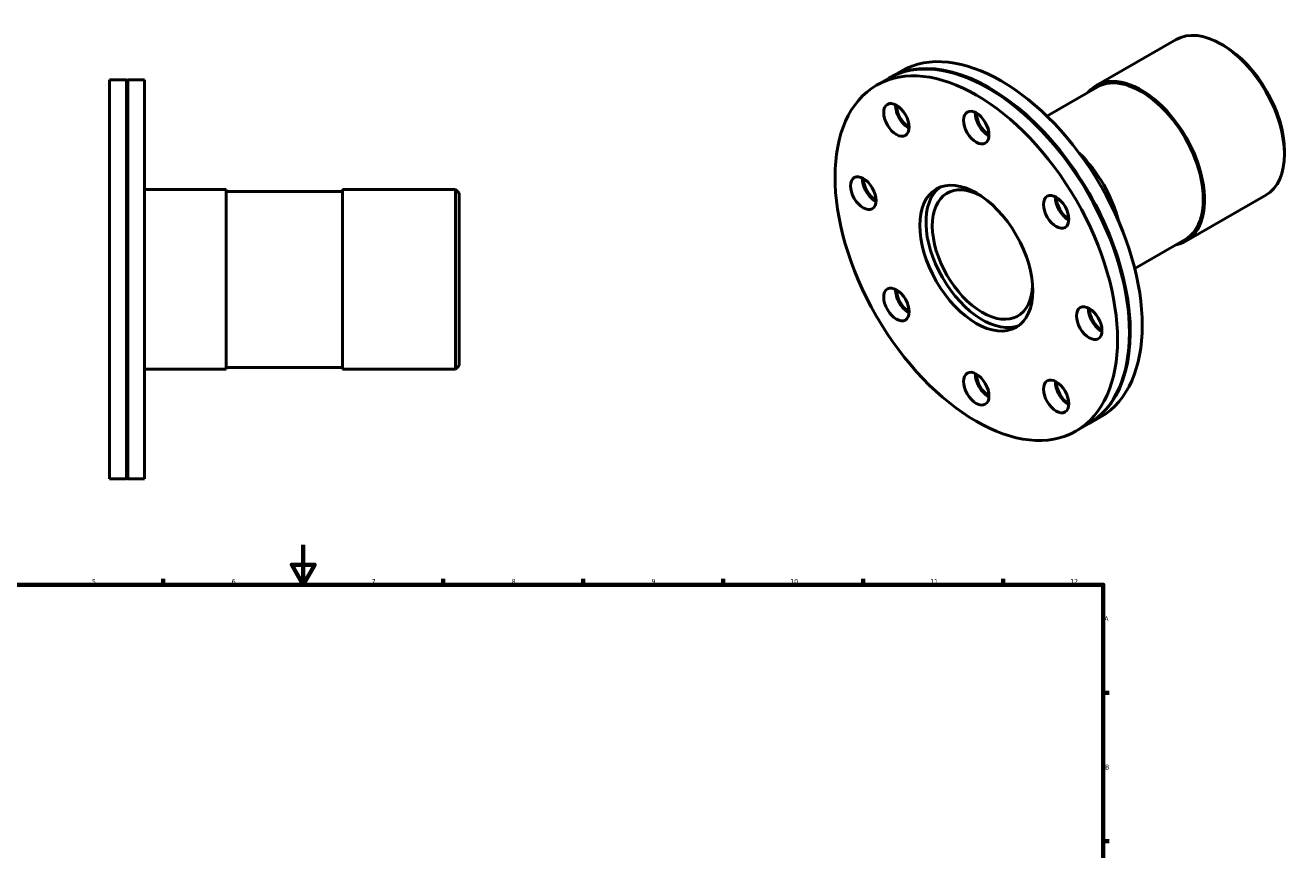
# Model space of a CAD drawing. Header units: millimetres. Extents: x -95 to 915, y -115 to 854.
# Tile 4 of 4: x 281 to 915, y 441 to 854. Entities that reach past the tile are written whole.
import ezdxf

# ---------------------------------------------------------------- set-up
doc = ezdxf.new("R2010")
doc.units = ezdxf.units.MM
doc.layers.add('Border (ISO)', color=7, linetype='Continuous', lineweight=70)
doc.layers.add('Visible (ISO)', color=7, linetype='Continuous', lineweight=50)
doc.styles.add('Note Text (ISO)', font='tahoma.ttf')

# ---------------------------------------------------------------- blocks, each defined once
blk = doc.blocks.new('Borders Default Border')
at = {"layer": 'Border (ISO)'}
for p, q in [((350.42, 574), (350.42, 576.9)), ((490.58, 574), (490.58, 576.9)), ((560.67, 574), (560.67, 576.9)), ((630.75, 574), (630.75, 576.9)), ((700.83, 574), (700.83, 576.9)), ((770.92, 574), (770.92, 576.9)), ((821, 519.75), (823.9, 519.75)), ((821, 445.5), (823.9, 445.5))]:
    blk.add_line(p, q, dxfattribs=at)
at = {"layer": 'Border (ISO)', "flags": 128}
for points in [[(420.5, 594), (420.5, 574), (414.73, 584), (426.27, 584), (420.5, 574)], [(20, 20), (20, 574), (821, 574), (821, 20), (20, 20)]]:
    blk.add_lwpolyline(points, dxfattribs=at)
at = {"layer": 'Border (ISO)', "color": 232, "true_color": 0xca0064, "char_height": 2.5, "attachment_point": 7, "style": 'Note Text (ISO)'}
for s, insert in [('5', (314.64, 574.35)), ('6', (384.66, 574.35)), ('7', (454.77, 574.4)), ('8', (524.81, 574.34)), ('9', (594.88, 574.35)), ('10', (664.29, 574.35)), ('11', (734.37, 574.4)), ('12', (804.46, 574.4)), ('A', (821.59, 555.62)), ('B', (821.89, 481.37))]:
    blk.add_mtext(s, dxfattribs=dict(at, insert=insert))

msp = doc.modelspace()

# ---------------------------------------------------------------- linework, layer by layer
at = {"layer": 'Visible (ISO)'}
for p, q in [((817.489, 824.139), (857.464, 847.159)), ((881.311, 844.146), (880.044, 844.881)), ((713.946, 827.98), (719.921, 831.421)), ((323.531, 626.982), (323.531, 826.982)), ((323.531, 826.982), (331.981, 826.982)), ((331.981, 626.982), (331.981, 826.982)), ((332.281, 826.682), (331.981, 826.982)), ((332.281, 826.682), (332.581, 826.982)), ((332.281, 627.282), (332.281, 826.682)), ((332.581, 626.982), (332.581, 826.982)), ((332.581, 826.982), (341.031, 826.982)), ((341.031, 626.982), (341.031, 826.982)), ((707.546, 824.295), (713.521, 827.736)), ((763.909, 822.551), (763.698, 822.674)), ((817.938, 823.359), (792.779, 808.871)), ((911.74, 791.305), (911.74, 789.839)), ((341.031, 771.982), (381.865, 771.982)), ((381.865, 771.982), (381.865, 681.982)), ((440.198, 771.082), (381.865, 771.082)), ((440.198, 681.982), (440.198, 771.982)), ((440.198, 771.982), (496.731, 771.982)), ((496.731, 681.982), (496.731, 771.982)), ((498.531, 770.182), (496.731, 771.982)), ((498.531, 770.182), (498.531, 683.782)), ((862.402, 746.146), (902.377, 769.167)), ((861.953, 746.926), (836.793, 732.438)), ((834.135, 700.602), (834.135, 700.358)), ((341.031, 681.982), (381.865, 681.982)), ((440.198, 682.882), (381.865, 682.882)), ((440.198, 681.982), (496.731, 681.982)), ((498.531, 683.782), (496.731, 681.982)), ((807.353, 650.978), (813.328, 654.419)), ((813.752, 654.663), (819.727, 658.104)), ((332.281, 627.282), (331.981, 626.982)), ((332.281, 627.282), (332.581, 626.982)), ((323.531, 626.982), (331.981, 626.982)), ((332.581, 626.982), (341.031, 626.982))]:
    msp.add_line(p, q, dxfattribs=at)
for centre, major_axis, start_param, end_param in [((879.92, 808.163), (-22.456, 38.996), 3.1415927, 6.2831853), ((763.425, 741.077), (-49.903, 86.658), 3.1415927, 6.2831853), ((769.824, 744.762), (-49.903, 86.658), 3.1415927, 6.2831853), ((881.193, 808.896), (-21.558, 37.436), 3.9289245, 5.4958534), ((763.849, 741.322), (-49.903, 86.658), 3.1373582, 6.2874198), ((839.945, 785.143), (22.007, -38.216), 0, 3.1415927), ((839.945, 785.143), (-22.456, 38.996), 2.9412578, 6.4835201), ((763.637, 741.2), (49.754, -86.398), 0.7873319, 2.3542608), ((723.425, 810.359), (-4.491, 7.799), 0.7243044, 2.4172882), ((723.637, 810.481), (4.641, -8.059), 3.9451237, 5.4796542), ((723.849, 810.604), (4.491, -7.799), 3.9306141, 5.4941638), ((763.425, 806.481), (-4.491, 7.799), 0.7243044, 2.4172882), ((763.637, 806.603), (4.641, -8.059), 3.9451237, 5.4796542), ((763.849, 806.725), (4.491, -7.799), 3.9306141, 5.4941638), ((798.697, 761.39), (-22.456, 38.996), 4.2546124, 5.1701655), ((706.856, 773.653), (-4.491, 7.799), 0.7243044, 2.4172882), ((707.068, 773.775), (4.641, -8.059), 3.9451237, 5.4796542), ((707.28, 773.897), (4.491, -7.799), 3.9306141, 5.4941638), ((760.543, 739.418), (19.961, -34.663), 3.2188602, 6.2059178), ((760.543, 739.418), (17.716, -30.764), 2.3829656, 7.0418123), ((803.425, 764.29), (-4.491, 7.799), 0.7243044, 2.4172882), ((803.637, 764.413), (4.641, -8.059), 3.9451237, 5.4796542), ((803.849, 764.535), (4.491, -7.799), 3.9306141, 5.4941638), ((723.425, 717.864), (-4.491, 7.799), 0.7243044, 2.4172882), ((723.637, 717.987), (4.641, -8.059), 3.9451237, 5.4796542), ((723.849, 718.109), (4.491, -7.799), 3.9306141, 5.4941638), ((819.993, 708.502), (-4.491, 7.799), 0.7243044, 2.4172882), ((820.205, 708.624), (4.641, -8.059), 3.9451237, 5.4796542), ((820.417, 708.746), (4.491, -7.799), 3.9306141, 5.4941638), ((763.425, 675.674), (-4.491, 7.799), 0.7243044, 2.4172882), ((763.637, 675.796), (4.641, -8.059), 3.9451237, 5.4796542), ((763.849, 675.918), (4.491, -7.799), 3.9306141, 5.4941638), ((803.425, 671.795), (-4.491, 7.799), 0.7243044, 2.4172882), ((803.637, 671.918), (4.641, -8.059), 3.9451237, 5.4796542), ((803.849, 672.04), (4.491, -7.799), 3.9306141, 5.4941638)]:
    msp.add_ellipse(centre, major_axis=major_axis, ratio=0.5780931, start_param=start_param, end_param=end_param, dxfattribs=at)
for centre, major_axis in [((757.45, 737.637), (49.903, -86.658)), ((717.45, 806.918), (4.491, -7.799)), ((757.45, 803.04), (4.491, -7.799)), ((700.881, 770.212), (4.491, -7.799)), ((757.45, 737.637), (19.961, -34.663)), ((797.45, 760.85), (4.491, -7.799)), ((717.45, 714.424), (4.491, -7.799)), ((814.018, 705.061), (4.491, -7.799)), ((757.45, 672.233), (4.491, -7.799)), ((797.45, 668.355), (4.491, -7.799))]:
    msp.add_ellipse(centre, major_axis=major_axis, ratio=0.5780931, dxfattribs=at)

# ---------------------------------------------------------------- block references
msp.add_blockref('Borders Default Border', (0, 0))

doc.saveas('drawing.dxf')
